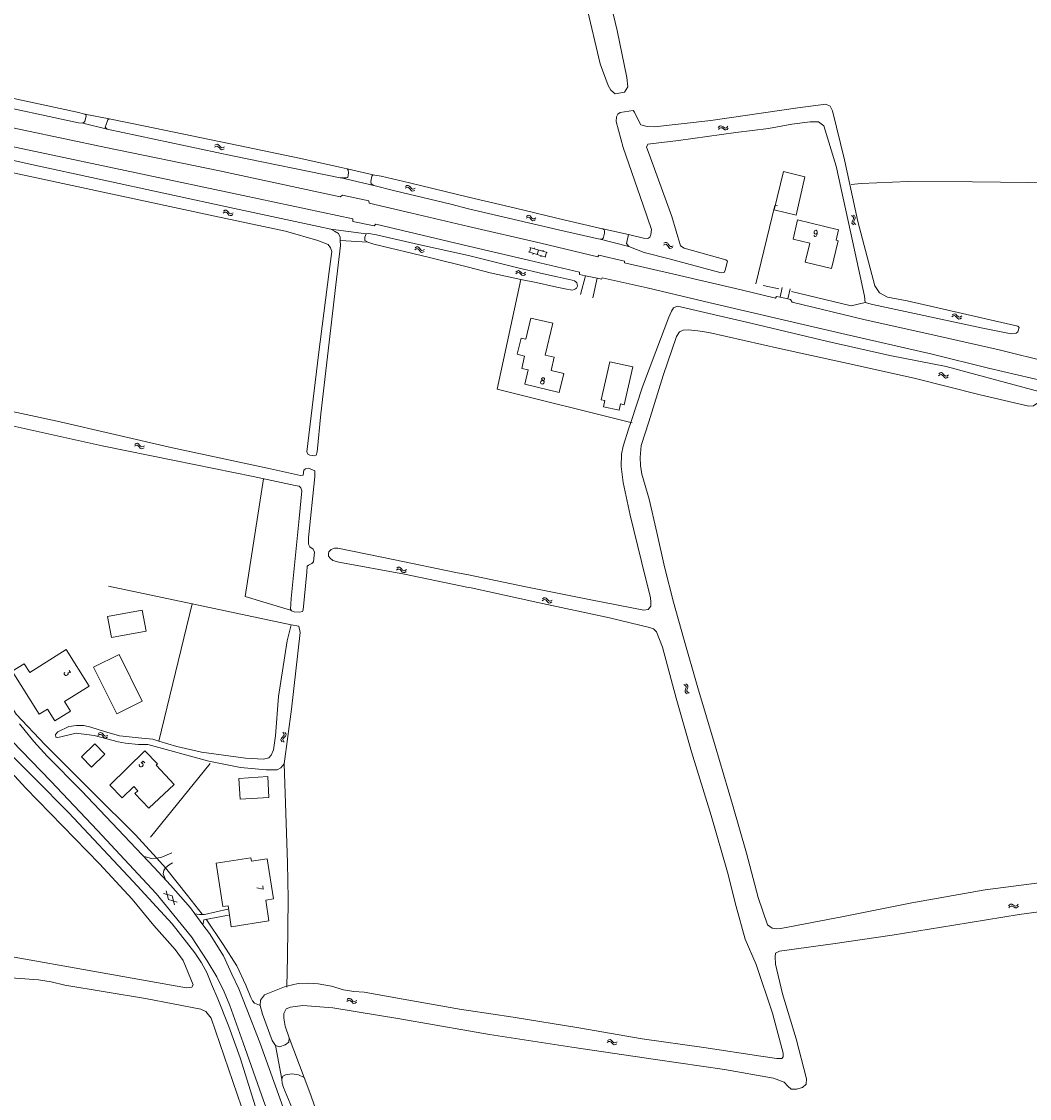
# Model space of a CAD drawing. Header units: metres. Extents: x 189705 to 199106, y 581686 to 588448.
# Tile 61 of 256: x 190885 to 191144, y 585512 to 585789. Entities that reach past the tile are written whole.
import ezdxf

# ---------------------------------------------------------------- set-up
doc = ezdxf.new("R2010")
doc.units = ezdxf.units.M
doc.layers.add('B-WA-OG-GBKN-G', color=7, linetype='Continuous', lineweight=18)
doc.styles.add('Style-STANDARD', font='STANDARD.shx')

msp = doc.modelspace()

# ---------------------------------------------------------------- linework, layer by layer
at = {"layer": 'B-WA-OG-GBKN-G'}
for p, q in [((191064.264, 585761.636), (191064.54, 585761.936)), ((191064.319, 585761.143), (191064.598, 585761.44)), ((191064.54, 585761.936), (191064.834, 585762.08)), ((191064.598, 585761.44), (191064.894, 585761.582)), ((191064.834, 585762.08), (191065.165, 585762.007)), ((191064.894, 585761.582), (191065.213, 585761.513)), ((191065.165, 585762.007), (191065.503, 585761.781)), ((191065.213, 585761.513), (191065.561, 585761.288)), ((191065.503, 585761.781), (191065.843, 585761.555)), ((191065.561, 585761.288), (191065.899, 585761.06)), ((191065.843, 585761.555), (191066.164, 585761.482)), ((191065.899, 585761.06), (191066.22, 585760.987)), ((191066.164, 585761.482), (191066.468, 585761.627)), ((191066.22, 585760.987), (191066.524, 585761.133)), ((191066.468, 585761.627), (191066.747, 585761.926)), ((191066.524, 585761.133), (191066.802, 585761.433)), ((190934.788, 585757.041), (190935.134, 585757.255)), ((190935.134, 585757.255), (190935.456, 585757.315)), ((190935.456, 585757.315), (190935.756, 585757.157)), ((190935.756, 585757.157), (190936.021, 585756.849)), ((190934.71, 585756.55), (190935.058, 585756.762)), ((190935.058, 585756.762), (190935.381, 585756.82)), ((190935.381, 585756.82), (190935.67, 585756.668)), ((190935.67, 585756.668), (190935.945, 585756.358)), ((190935.945, 585756.358), (190936.21, 585756.048)), ((190936.021, 585756.849), (190936.288, 585756.54)), ((190936.21, 585756.048), (190936.5, 585755.892)), ((190936.288, 585756.54), (190936.578, 585756.384)), ((190936.5, 585755.892), (190936.831, 585755.952)), ((190936.578, 585756.384), (190936.91, 585756.442)), ((190936.831, 585755.952), (190937.18, 585756.166)), ((190936.91, 585756.442), (190937.258, 585756.656)), ((190983.741, 585746.004), (190984.095, 585746.207)), ((190983.833, 585746.493), (190984.185, 585746.697)), ((190984.095, 585746.207), (190984.419, 585746.255)), ((190984.185, 585746.697), (190984.508, 585746.748)), ((190984.419, 585746.255), (190984.704, 585746.096)), ((190984.508, 585746.748), (190984.803, 585746.582)), ((190984.704, 585746.096), (190984.97, 585745.778)), ((190984.803, 585746.582), (190985.06, 585746.267)), ((190985.06, 585746.267), (190985.319, 585745.951)), ((190985.319, 585745.951), (190985.604, 585745.787)), ((190985.937, 585745.836), (190986.291, 585746.04)), ((190984.97, 585745.778), (190985.226, 585745.461)), ((190985.226, 585745.461), (190985.512, 585745.297)), ((190985.512, 585745.297), (190985.845, 585745.347)), ((190985.604, 585745.787), (190985.937, 585745.836)), ((190985.845, 585745.347), (190986.199, 585745.552)), ((190936.983, 585740.121), (190937.33, 585740.333)), ((190937.33, 585740.333), (190937.652, 585740.391)), ((190937.652, 585740.391), (190937.951, 585740.231)), ((190936.901, 585739.631), (190937.251, 585739.841)), ((190937.251, 585739.841), (190937.574, 585739.896)), ((190937.574, 585739.896), (190937.862, 585739.743)), ((190937.862, 585739.743), (190938.135, 585739.431)), ((190937.951, 585740.231), (190938.215, 585739.921)), ((190938.135, 585739.431), (190938.398, 585739.119)), ((190938.215, 585739.921), (190938.48, 585739.611)), ((190938.398, 585739.119), (190938.687, 585738.961)), ((190938.48, 585739.611), (190938.769, 585739.453)), ((190938.687, 585738.961), (190939.019, 585739.019)), ((190938.769, 585739.453), (190939.101, 585739.509)), ((190939.019, 585739.019), (190939.369, 585739.231)), ((190939.101, 585739.509), (190939.45, 585739.721)), ((191014.803, 585738.291), (191015.153, 585738.499)), ((191014.885, 585738.78), (191015.234, 585738.991)), ((191015.153, 585738.499), (191015.476, 585738.554)), ((191015.234, 585738.991), (191015.556, 585739.049)), ((191015.476, 585738.554), (191015.764, 585738.4)), ((191015.556, 585739.049), (191015.854, 585738.888)), ((191015.764, 585738.4), (191016.036, 585738.087)), ((191015.854, 585738.888), (191016.117, 585738.577)), ((191016.036, 585738.087), (191016.298, 585737.774)), ((191016.117, 585738.577), (191016.381, 585738.266)), ((191016.298, 585737.774), (191016.586, 585737.616)), ((191016.381, 585738.266), (191016.67, 585738.107)), ((191016.586, 585737.616), (191016.919, 585737.672)), ((191016.67, 585738.107), (191017.002, 585738.162)), ((191016.919, 585737.672), (191017.269, 585737.883)), ((191017.002, 585738.162), (191017.352, 585738.373)), ((191098.815, 585738.75), (191098.475, 585738.977)), ((191098.647, 585737.402), (191098.816, 585737.772)), ((191099.006, 585738.473), (191098.815, 585738.75)), ((191098.816, 585737.772), (191098.985, 585738.144)), ((191099.293, 585738.883), (191098.954, 585739.11)), ((191098.985, 585738.144), (191099.006, 585738.473)), ((191099.127, 585737.528), (191099.294, 585737.908)), ((191099.486, 585738.606), (191099.293, 585738.883)), ((191099.294, 585737.908), (191099.465, 585738.278)), ((191099.465, 585738.278), (191099.486, 585738.606)), ((191098.628, 585737.064), (191098.647, 585737.402)), ((191098.817, 585736.797), (191098.628, 585737.064)), ((191099.156, 585736.571), (191098.817, 585736.797)), ((191099.109, 585737.202), (191099.127, 585737.528)), ((191099.297, 585736.933), (191099.109, 585737.202)), ((191099.634, 585736.705), (191099.297, 585736.933)), ((191050.259, 585731.882), (191050.628, 585732.055)), ((191050.628, 585732.055), (191050.955, 585732.077)), ((191050.955, 585732.077), (191051.234, 585731.885)), ((190986.177, 585730.206), (190986.53, 585730.41)), ((190986.266, 585730.694), (190986.617, 585730.901)), ((190986.53, 585730.41), (190986.854, 585730.461)), ((190986.617, 585730.901), (190986.94, 585730.954)), ((190986.854, 585730.461), (190987.139, 585730.303)), ((190986.94, 585730.954), (190987.236, 585730.79)), ((190987.139, 585730.303), (190987.408, 585729.987)), ((190987.236, 585730.79), (190987.495, 585730.476)), ((190987.408, 585729.987), (190987.666, 585729.671)), ((190987.495, 585730.476), (190987.755, 585730.162)), ((190987.666, 585729.671), (190987.952, 585729.509)), ((190987.755, 585730.162), (190988.042, 585729.999)), ((190987.952, 585729.509), (190988.285, 585729.562)), ((190988.042, 585729.999), (190988.374, 585730.05)), ((190988.285, 585729.562), (190988.638, 585729.768)), ((190988.374, 585730.05), (190988.727, 585730.257)), ((191015.479, 585729.617), (191019.886, 585728.301)), ((191016.014, 585730.709), (191015.67, 585729.559)), ((191015.822, 585730.767), (191020.23, 585729.451)), ((191016.678, 585729.259), (191016.593, 585728.971)), ((191017.012, 585730.724), (191016.926, 585730.437)), ((191018.026, 585730.109), (191017.683, 585728.959)), ((191019.214, 585730.067), (191019.128, 585729.78)), ((191020.038, 585729.508), (191019.695, 585728.358)), ((191050.125, 585731.404), (191050.495, 585731.574)), ((191050.495, 585731.574), (191050.823, 585731.594)), ((191050.823, 585731.594), (191051.092, 585731.41)), ((191051.092, 585731.41), (191051.329, 585731.069)), ((191051.234, 585731.885), (191051.462, 585731.548)), ((191051.329, 585731.069), (191051.557, 585730.731)), ((191051.462, 585731.548), (191051.692, 585731.211)), ((191051.557, 585730.731), (191051.826, 585730.542)), ((191051.692, 585731.211), (191051.962, 585731.022)), ((191051.826, 585730.542), (191052.163, 585730.563)), ((191051.962, 585731.022), (191052.297, 585731.041)), ((191052.163, 585730.563), (191052.534, 585730.735)), ((191052.297, 585731.041), (191052.668, 585731.213)), ((191018.689, 585728.658), (191018.603, 585728.371)), ((191012.206, 585723.958), (191012.517, 585724.22)), ((191012.209, 585724.455), (191012.518, 585724.719)), ((191012.517, 585724.22), (191012.828, 585724.326)), ((191012.518, 585724.719), (191012.827, 585724.827)), ((191012.827, 585724.827), (191013.147, 585724.717)), ((191012.828, 585724.326), (191013.137, 585724.22)), ((191013.137, 585724.22), (191013.456, 585723.955)), ((191013.147, 585724.717), (191013.457, 585724.452)), ((191013.456, 585723.955), (191013.765, 585723.689)), ((191013.457, 585724.452), (191013.768, 585724.188)), ((191013.768, 585724.188), (191014.078, 585724.078)), ((191014.078, 585724.078), (191014.397, 585724.185)), ((191014.394, 585723.689), (191014.706, 585723.953)), ((191014.397, 585724.185), (191014.708, 585724.45)), ((191013.765, 585723.689), (191014.075, 585723.579)), ((191014.075, 585723.579), (191014.394, 585723.689)), ((191124.336, 585712.95), (191124.675, 585713.176)), ((191124.395, 585713.443), (191124.732, 585713.671)), ((191124.675, 585713.176), (191124.996, 585713.246)), ((191124.732, 585713.671), (191125.051, 585713.744)), ((191124.996, 585713.246), (191125.29, 585713.106)), ((191125.051, 585713.744), (191125.357, 585713.598)), ((191125.29, 585713.106), (191125.578, 585712.807)), ((191125.357, 585713.598), (191125.634, 585713.3)), ((191125.578, 585712.807), (191125.855, 585712.507)), ((191125.634, 585713.3), (191125.914, 585713.002)), ((191125.914, 585713.002), (191126.21, 585712.858)), ((191126.21, 585712.858), (191126.538, 585712.929)), ((191126.48, 585712.436), (191126.819, 585712.664)), ((191126.538, 585712.929), (191126.878, 585713.157)), ((191125.855, 585712.507), (191126.15, 585712.363)), ((191126.15, 585712.363), (191126.48, 585712.436)), ((191120.909, 585697.808), (191121.25, 585698.031)), ((191120.972, 585698.3), (191121.311, 585698.526)), ((191121.25, 585698.031), (191121.571, 585698.099)), ((191121.311, 585698.526), (191121.63, 585698.596)), ((191121.571, 585698.099), (191121.865, 585697.957)), ((191121.63, 585698.596), (191121.935, 585698.448)), ((191121.865, 585697.957), (191122.15, 585697.655)), ((191121.935, 585698.448), (191122.21, 585698.149)), ((191122.15, 585697.655), (191122.425, 585697.354)), ((191122.21, 585698.149), (191122.488, 585697.849)), ((191122.425, 585697.354), (191122.72, 585697.208)), ((191122.488, 585697.849), (191122.782, 585697.702)), ((191122.72, 585697.208), (191123.05, 585697.278)), ((191122.782, 585697.702), (191123.112, 585697.771)), ((191123.05, 585697.278), (191123.391, 585697.503)), ((191123.112, 585697.771), (191123.453, 585697.996)), ((190914.097, 585679.664), (190914.445, 585679.877)), ((190914.174, 585680.155), (190914.52, 585680.37)), ((190914.445, 585679.877), (190914.768, 585679.935)), ((190914.52, 585680.37), (190914.842, 585680.431)), ((190914.768, 585679.935), (190915.057, 585679.784)), ((190914.842, 585680.431), (190915.142, 585680.273)), ((190915.057, 585679.784), (190915.333, 585679.474)), ((190915.142, 585680.273), (190915.408, 585679.965)), ((190915.333, 585679.474), (190915.598, 585679.165)), ((190915.408, 585679.965), (190915.676, 585679.657)), ((190915.676, 585679.657), (190915.966, 585679.502)), ((190915.966, 585679.502), (190916.297, 585679.561)), ((190916.297, 585679.561), (190916.645, 585679.775)), ((190915.598, 585679.165), (190915.888, 585679.009)), ((190915.888, 585679.009), (190916.22, 585679.07)), ((190916.22, 585679.07), (190916.568, 585679.284)), ((190981.478, 585647.829), (190981.826, 585648.042)), ((190981.555, 585648.32), (190981.901, 585648.536)), ((190981.826, 585648.042), (190982.149, 585648.101)), ((190981.901, 585648.536), (190982.222, 585648.597)), ((190982.149, 585648.101), (190982.438, 585647.95)), ((190982.222, 585648.597), (190982.522, 585648.44)), ((190982.438, 585647.95), (190982.714, 585647.641)), ((190982.522, 585648.44), (190982.789, 585648.132)), ((190982.714, 585647.641), (190982.98, 585647.332)), ((190982.789, 585648.132), (190983.057, 585647.824)), ((190982.98, 585647.332), (190983.27, 585647.176)), ((190983.057, 585647.824), (190983.347, 585647.669)), ((190983.27, 585647.176), (190983.602, 585647.237)), ((190983.347, 585647.669), (190983.679, 585647.728)), ((190983.602, 585647.237), (190983.95, 585647.452)), ((190983.679, 585647.728), (190984.026, 585647.943)), ((191019.053, 585640.433), (191019.394, 585640.656)), ((191019.394, 585640.656), (191019.714, 585640.725)), ((191019.714, 585640.725), (191020.017, 585640.574)), ((191018.987, 585639.941), (191019.329, 585640.162)), ((191019.329, 585640.162), (191019.651, 585640.228)), ((191019.651, 585640.228), (191019.944, 585640.083)), ((191019.944, 585640.083), (191020.227, 585639.78)), ((191020.017, 585640.574), (191020.29, 585640.273)), ((191020.227, 585639.78), (191020.499, 585639.477)), ((191020.29, 585640.273), (191020.565, 585639.971)), ((191020.499, 585639.477), (191020.793, 585639.328)), ((191020.565, 585639.971), (191020.859, 585639.823)), ((191020.793, 585639.328), (191021.123, 585639.397)), ((191020.859, 585639.823), (191021.189, 585639.889)), ((191021.123, 585639.397), (191021.466, 585639.619)), ((191021.189, 585639.889), (191021.532, 585640.112)), ((191055.889, 585618.549), (191056.245, 585618.35)), ((191055.422, 585618.379), (191055.777, 585618.178)), ((191055.854, 585617.206), (191055.711, 585616.824)), ((191055.711, 585616.824), (191055.716, 585616.494)), ((191055.716, 585616.494), (191055.929, 585616.233)), ((191055.777, 585618.178), (191055.984, 585617.923)), ((191055.992, 585617.597), (191055.854, 585617.206)), ((191055.929, 585616.233), (191056.285, 585616.033)), ((191055.984, 585617.923), (191055.992, 585617.597)), ((191056.32, 585617.378), (191056.18, 585616.994)), ((191056.18, 585616.994), (191056.184, 585616.665)), ((191056.184, 585616.665), (191056.396, 585616.403)), ((191056.245, 585618.35), (191056.454, 585618.098)), ((191056.461, 585617.759), (191056.32, 585617.378)), ((191056.396, 585616.403), (191056.752, 585616.203)), ((191056.454, 585618.098), (191056.461, 585617.759)), ((190904.711, 585605.319), (190905.061, 585605.527)), ((190904.793, 585605.808), (190905.142, 585606.019)), ((190905.061, 585605.527), (190905.384, 585605.582)), ((190905.142, 585606.019), (190905.464, 585606.077)), ((190905.384, 585605.582), (190905.672, 585605.428)), ((190905.464, 585606.077), (190905.762, 585605.916)), ((190905.672, 585605.428), (190905.944, 585605.115)), ((190905.762, 585605.916), (190906.025, 585605.605)), ((190905.944, 585605.115), (190906.206, 585604.802)), ((190906.025, 585605.605), (190906.289, 585605.294)), ((190906.206, 585604.802), (190906.494, 585604.643)), ((190906.289, 585605.294), (190906.578, 585605.135)), ((190906.494, 585604.643), (190906.827, 585604.7)), ((190906.578, 585605.135), (190906.91, 585605.19)), ((190906.827, 585604.7), (190907.177, 585604.911)), ((190906.91, 585605.19), (190907.26, 585605.401)), ((190952.165, 585604.887), (190951.878, 585604.597)), ((190952.452, 585605.186), (190952.165, 585604.887)), ((190952.255, 585606.133), (190952.495, 585605.804)), ((190952.661, 585604.851), (190952.375, 585604.559)), ((190952.579, 585605.487), (190952.452, 585605.186)), ((190952.495, 585605.804), (190952.579, 585605.487)), ((190952.946, 585605.141), (190952.661, 585604.851)), ((190952.751, 585606.096), (190952.993, 585605.768)), ((190953.079, 585605.452), (190952.946, 585605.141)), ((190952.993, 585605.768), (190953.079, 585605.452)), ((190951.878, 585604.597), (190951.746, 585604.295)), ((190951.746, 585604.295), (190951.833, 585603.97)), ((190951.833, 585603.97), (190952.075, 585603.64)), ((190952.375, 585604.559), (190952.243, 585604.257)), ((190952.243, 585604.257), (190952.328, 585603.932)), ((190952.328, 585603.932), (190952.57, 585603.602)), ((190923.826, 585564.058), (190921.551, 585564.703)), ((190922.245, 585565.378), (190922.824, 585563.084)), ((190923.826, 585564.058), (190924.404, 585561.763)), ((190925.098, 585562.438), (190922.824, 585563.084)), ((191138.91, 585561.455), (191139.165, 585561.773)), ((191139.001, 585560.967), (191139.258, 585561.283)), ((191139.165, 585561.773), (191139.448, 585561.938)), ((191139.258, 585561.283), (191139.543, 585561.446)), ((191139.448, 585561.938), (191139.783, 585561.889)), ((191139.543, 585561.446), (191139.866, 585561.4)), ((191139.783, 585561.889), (191140.136, 585561.688)), ((191139.866, 585561.4), (191140.229, 585561.2)), ((191140.136, 585561.688), (191140.492, 585561.487)), ((191140.229, 585561.2), (191140.583, 585560.997)), ((191140.492, 585561.487), (191140.817, 585561.437)), ((191140.583, 585560.997), (191140.908, 585560.947)), ((191140.817, 585561.437), (191141.11, 585561.603)), ((191140.908, 585560.947), (191141.201, 585561.115)), ((191141.11, 585561.603), (191141.366, 585561.921)), ((191141.201, 585561.115), (191141.457, 585561.433)), ((190968.722, 585536.892), (190969.054, 585537.128)), ((190968.766, 585537.387), (190969.096, 585537.625)), ((190969.054, 585537.128), (190969.373, 585537.208)), ((190969.096, 585537.625), (190969.413, 585537.708)), ((190969.373, 585537.208), (190969.671, 585537.077)), ((190969.413, 585537.708), (190969.723, 585537.571)), ((190969.671, 585537.077), (190969.968, 585536.787)), ((190969.723, 585537.571), (190970.009, 585537.282)), ((190969.968, 585536.787), (190970.254, 585536.496)), ((190970.009, 585537.282), (190970.298, 585536.993)), ((190970.254, 585536.496), (190970.554, 585536.361)), ((190970.298, 585536.993), (190970.598, 585536.858)), ((190970.554, 585536.361), (190970.881, 585536.444)), ((190970.598, 585536.858), (190970.924, 585536.939)), ((190970.881, 585536.444), (190971.213, 585536.682)), ((190970.924, 585536.939), (190971.257, 585537.176)), ((191036.095, 585527.07), (191036.414, 585527.14)), ((191036.414, 585527.14), (191036.719, 585526.992)), ((191035.693, 585526.352), (191036.034, 585526.575)), ((191035.756, 585526.844), (191036.095, 585527.07)), ((191036.034, 585526.575), (191036.355, 585526.643)), ((191036.355, 585526.643), (191036.649, 585526.501)), ((191036.649, 585526.501), (191036.934, 585526.199)), ((191036.719, 585526.992), (191036.994, 585526.693)), ((191036.934, 585526.199), (191037.209, 585525.898)), ((191036.994, 585526.693), (191037.272, 585526.393)), ((191037.209, 585525.898), (191037.504, 585525.752)), ((191037.272, 585526.393), (191037.566, 585526.246)), ((191037.504, 585525.752), (191037.834, 585525.822)), ((191037.566, 585526.246), (191037.896, 585526.315)), ((191037.834, 585525.822), (191038.175, 585526.047)), ((191037.896, 585526.315), (191038.237, 585526.54))]:
    msp.add_line(p, q, dxfattribs=at)
at = {"layer": 'B-WA-OG-GBKN-G', "flags": 128}
for points in [[(191035.134, 585799.541), (191038.23, 585786.599), (191040.724, 585774.523), (191040.965, 585772.124), (191040.153, 585770.693), (191037.741, 585770.28), (191036.602, 585771.217), (191035.928, 585772.386), (191033.886, 585778.019), (191030.371, 585792.89)], [(190755.142, 585788.957), (190756.046, 585787.645), (190757.302, 585786.618), (190758.759, 585785.744), (190760.952, 585785.082), (190766.449, 585783.998), (190774.899, 585782.464), (190787.719, 585780.799), (190793.849, 585780.104), (190799.931, 585778.925), (190811.795, 585776.438), (190829.133, 585772.84), (190864.445, 585765.373), (190906.707, 585756.483), (190935.932, 585750.449), (190966.994, 585743.774), (190967.572, 585744.264), (190974.371, 585742.737), (190974.453, 585742.204), (190985.404, 585739.63), (191000, 585736.158)], [(190900.821, 585762.77), (190899.702, 585762.834), (190875.032, 585768.104), (190843.794, 585774.599), (190811.331, 585781.69), (190808.48, 585782.345), (190808.141, 585783.053), (190808.23, 585784.222), (190808.452, 585784.859), (190809.034, 585785.019), (190827.061, 585781.098), (190849.925, 585776.113), (190881.876, 585769.347), (190899.393, 585765.6), (190901.304, 585765.035)], [(190820.305, 585767.131), (190820.727, 585767.973), (190821.378, 585768.869), (190821.831, 585769.23), (190822.644, 585769.264), (190843.444, 585764.867), (190886.978, 585755.761), (190942.072, 585744.139), (190970.23, 585738.12), (190970.238, 585737.434), (190975.762, 585736.325), (190976.189, 585736.812), (191000, 585731.105)], [(191041.195, 585734.123), (191045.028, 585733.178), (191046.119, 585733.08), (191046.668, 585733.444), (191046.894, 585734.136), (191047.065, 585735.359), (191044.958, 585741.657), (191039.815, 585756.502), (191037.99, 585763.167), (191038.073, 585764.331), (191038.446, 585765.022), (191039.025, 585765.445), (191042.347, 585765.967), (191042.742, 585765.595), (191043.744, 585763.391), (191044.37, 585762.339), (191045.945, 585761.841), (191047.818, 585761.812), (191062.328, 585763.462), (191084.739, 585766.662), (191091.885, 585767.613), (191093.016, 585767.089), (191093.613, 585765.949), (191096.751, 585753.286), (191100.119, 585737.46), (191104.549, 585720.896), (191105.748, 585719.153), (191107.807, 585718.021), (191112.811, 585717.059), (191141.267, 585710.534), (191141.621, 585710.222), (191141.257, 585709.061), (191140.851, 585708.755), (191139.59, 585708.551), (191132.262, 585710.053), (191103.898, 585716.15), (191102.068, 585716.615)], [(190901.304, 585765.035), (190901.559, 585764.911), (190901.715, 585764.609), (190901.324, 585763.181), (190900.821, 585762.77)], [(190907.061, 585761.211), (190900.821, 585762.77)], [(190907.616, 585763.834), (190901.304, 585765.035)], [(190907.061, 585761.211), (190906.599, 585761.689), (190906.794, 585762.378), (190907.237, 585763.627), (190907.616, 585763.834)], [(190907.616, 585763.834), (190916.857, 585761.979), (190940.89, 585756.98), (190956.877, 585753.673), (190967.24, 585751.347), (190968.819, 585751.034)], [(191102.068, 585716.615), (191101.874, 585718.294), (191098.33, 585734.432), (191094.541, 585751.663), (191091.405, 585762.036), (191090.058, 585763.067), (191087.849, 585763.059), (191083.165, 585762.452), (191077.148, 585761.332), (191068.753, 585760.326), (191054.029, 585758.317), (191046.104, 585757.303), (191045.76, 585756.6), (191046.452, 585754.792), (191052.319, 585738.733), (191054.523, 585731.195), (191055.498, 585730.587), (191066.194, 585727.569), (191066.602, 585727.219), (191065.985, 585724.915), (191065.76, 585724.379), (191065.031, 585724.227), (191051.621, 585727.833), (191045.215, 585729.492), (191041.276, 585731.036)], [(190967.293, 585748.672), (190967.041, 585748.677), (190939.293, 585754.322), (190911.084, 585760.341), (190907.061, 585761.211)], [(190964.571, 585735.467), (190961.465, 585736.145), (190939.823, 585740.788), (190887.578, 585752.084), (190856.514, 585759.013)], [(190774.945, 585752.505), (190777.97, 585752.829), (190779.594, 585750.687), (190789.375, 585736.618), (190812.267, 585703.844), (190834.622, 585671.419), (190850.132, 585649.234), (190863.198, 585629.841), (190874.113, 585614.388), (190878.03, 585609.299), (190882.585, 585603.913), (190892.605, 585593.556), (190904.633, 585580.857), (190919.722, 585564.662), (190928.759, 585553.557), (190932.841, 585547.379), (190935.274, 585543.265), (190937.146, 585539.373), (190938.632, 585535.883), (190942.015, 585526.242), (190947.31, 585511.439), (190951.474, 585500)], [(190876.029, 585751.401), (190899.248, 585746.47), (190934.791, 585738.803), (190952.943, 585735.011), (190961.275, 585732.612), (190963.954, 585731.524), (190964.548, 585730.666), (190964.862, 585729.729), (190964.158, 585724.616), (190961.423, 585703.147), (190958.446, 585678.222), (190958.682, 585677.665), (190959.167, 585677.341), (190960.389, 585677.176), (190960.818, 585677.358), (190961.063, 585678.199), (190961.997, 585687.963), (190965.872, 585721.129), (190967.106, 585731.304)], [(190968.819, 585751.034), (190969.052, 585750.63), (190969.109, 585749.996), (190968.945, 585748.8), (190968.566, 585748.644), (190967.293, 585748.672)], [(190975.623, 585746.738), (190967.293, 585748.672)], [(190975.491, 585749.481), (190968.819, 585751.034)], [(190975.491, 585749.481), (190975.113, 585749.146), (190974.875, 585747.746), (190974.957, 585747.138), (190975.623, 585746.738)], [(191000, 585743.731), (190984.81, 585747.397), (190977.577, 585749.147), (190975.948, 585749.409), (190975.491, 585749.481)], [(191086.49, 585748.962), (191084.259, 585739.072), (191078.588, 585740.465), (191081.005, 585750.309), (191086.49, 585748.962)], [(190975.623, 585746.738), (190981.023, 585745.323), (190995.488, 585741.874), (191000, 585740.732)], [(191164.482, 585747.329), (191151.321, 585747.427), (191129.597, 585747.649), (191113.106, 585747.716), (191100.983, 585747.198), (191098.407, 585746.991)], [(191034.527, 585735.544), (191034.28, 585735.606), (191033.385, 585735.83), (191024.883, 585737.758), (191012.118, 585740.854), (191000, 585743.731)], [(191000, 585740.732), (191012.838, 585737.673), (191023.193, 585735.277), (191033.37, 585733.009), (191033.883, 585732.933)], [(191073.889, 585721.448), (191078.822, 585741.551), (191079.461, 585741.452)], [(191084.666, 585737.871), (191095.196, 585735.352), (191094.542, 585732.618), (191095.055, 585732.495), (191093.348, 585725.358), (191086.603, 585726.972), (191087.783, 585731.907), (191083.486, 585732.935), (191084.666, 585737.871)], [(190967.029, 585732.596), (190966.981, 585733.411), (190966.564, 585734.371), (190965.517, 585734.969), (190964.571, 585735.467)], [(190973.703, 585734.246), (190964.571, 585735.467)], [(191080.135, 585717.993), (191079.259, 585718.191), (191078.951, 585717.735), (191070.094, 585719.843), (191052.812, 585723.878), (191040.122, 585726.795), (191040.125, 585727.278), (191033.501, 585728.84), (191033.27, 585728.358), (191018.576, 585731.871), (191000, 585736.158)], [(191033.883, 585732.933), (191034.081, 585732.903), (191034.437, 585732.978), (191034.642, 585733.205), (191034.745, 585733.459), (191034.953, 585734.474), (191034.982, 585735.059), (191034.831, 585735.365), (191034.527, 585735.544)], [(191041.195, 585734.123), (191034.527, 585735.544)], [(190967.106, 585731.304), (190967.029, 585732.596)], [(190974.133, 585732.116), (190967.029, 585732.596)], [(190973.703, 585734.246), (190973.33, 585733.454), (190973.391, 585732.591), (190974.133, 585732.116)], [(191000, 585728.737), (190987.169, 585731.571), (190976.321, 585734.045), (190974.388, 585734.329), (190973.703, 585734.246)], [(190974.133, 585732.116), (190975.688, 585731.625), (190990, 585728.224), (191000, 585725.714)], [(191041.276, 585731.036), (191033.883, 585732.933)], [(191041.276, 585731.036), (191040.659, 585731.837), (191041.195, 585734.123)], [(191030.083, 585723.524), (191028.571, 585723.86), (191028.599, 585724.394), (191015.453, 585727.517), (191000, 585731.105)], [(191000, 585725.714), (191005.577, 585724.242), (191013.445, 585722.571), (191017.431, 585721.787), (191021.999, 585720.719), (191024.765, 585720.145), (191026.771, 585719.829), (191027.229, 585719.928), (191027.56, 585720.104), (191027.815, 585720.331), (191028.021, 585720.788), (191027.999, 585721.347), (191027.899, 585721.678), (191027.646, 585721.984), (191027.266, 585722.19), (191026.632, 585722.346), (191022.774, 585723.231), (191019.272, 585724.039), (191012.724, 585725.524), (191000, 585728.737)], [(191041.727, 585685.801), (191007.403, 585694.341), (191013.445, 585722.571)], [(191028.849, 585718.699), (191030.083, 585723.524)], [(191033.121, 585722.85), (191030.083, 585723.524)], [(191033.121, 585722.85), (191031.969, 585717.792)], [(191229.387, 585680.103), (191229.486, 585680.528), (191227.76, 585680.945), (191222.964, 585682.09), (191218.371, 585683.183), (191212.329, 585684.284), (191206.566, 585685.231), (191206.238, 585685.715), (191198.215, 585687.031), (191186.465, 585689.198), (191171.905, 585691.73), (191162.858, 585693.249), (191148.5, 585696.315), (191133.767, 585699.715), (191119.277, 585703.303), (191096.004, 585708.617), (191078.721, 585712.653), (191062.2, 585716.557), (191045.984, 585720.409), (191034.385, 585722.989), (191034.205, 585722.609), (191033.121, 585722.85)], [(191079.853, 585720.17), (191075.792, 585721.031)], [(191080.719, 585720.47), (191080.135, 585717.993)], [(191082.725, 585720.154), (191082.127, 585717.543)], [(191102.068, 585716.615), (191098.43, 585715.746), (191083.102, 585719.44)], [(191147.048, 585693.669), (191135.849, 585696.687), (191122.833, 585700.15), (191108.371, 585703.029), (191092.448, 585706.629), (191072.654, 585711.34), (191053.798, 585715.709), (191052.737, 585715.224), (191052.179, 585714.433), (191051.529, 585712.856), (191048.187, 585704.063), (191044.759, 585694.919), (191041.727, 585685.801)], [(191082.127, 585717.543), (191080.135, 585717.993)], [(191177.426, 585695.813), (191163.006, 585698.282), (191156.508, 585699.589), (191155.287, 585704.247), (191152.343, 585704.874), (191149.63, 585701.229), (191136.485, 585704.428), (191120.572, 585708.049), (191101.715, 585712.246), (191083.215, 585716.72), (191082.837, 585717.383), (191082.127, 585717.543)], [(191012.529, 585703.316), (191013.518, 585707.482), (191014.74, 585707.192), (191016.03, 585712.628), (191021.702, 585711.282)], [(191021.702, 585711.282), (191019.757, 585703.087), (191022.043, 585702.544), (191021.245, 585699.178), (191024.529, 585698.398)], [(191046.403, 585685.956), (191050.102, 585697.861), (191053.478, 585707.855), (191054.29, 585709.109), (191055.216, 585709.491), (191056.48, 585709.56), (191058.962, 585709.345), (191061.815, 585708.929), (191080.021, 585704.806), (191099.23, 585700.578), (191115.011, 585697.124), (191131.564, 585692.888), (191144.13, 585689.948), (191145.332, 585690.037), (191146.947, 585691.196)], [(191012.529, 585703.316), (191014.446, 585702.861), (191013.693, 585699.689), (191015.377, 585699.289), (191014.498, 585695.589)], [(191034.72, 585689.84), (191035.066, 585691.389), (191034.139, 585691.596), (191036.325, 585701.386), (191042.254, 585700.062), (191040.079, 585690.32), (191039.12, 585690.534), (191038.763, 585688.937), (191034.72, 585689.84)], [(191024.529, 585698.398), (191023.363, 585693.484), (191014.498, 585695.589)], [(190875.767, 585690.052), (190894.251, 585686.087), (190923.891, 585679.295), (190949.047, 585673.827), (190956.812, 585672.158), (190957.472, 585672.191), (190957.66, 585673.539), (190958.063, 585673.899), (190958.824, 585674.008), (190959.869, 585673.614), (190960.481, 585673.366)], [(190960.481, 585673.366), (190960.472, 585671.918), (190958.894, 585656.152), (190958.836, 585654.475), (190959.174, 585653.844), (190960.095, 585653.219), (190960.433, 585652.434), (190960.156, 585649.968), (190959.755, 585649.481), (190958.87, 585649.065), (190958.517, 585648.807), (190958.458, 585647.307), (190957.524, 585637.619), (190957.351, 585637.135), (190956.565, 585637.025), (190955.192, 585637.061), (190954.529, 585637.384), (190954.245, 585637.788), (190954.444, 585640.482), (190956.502, 585661.105), (190957.135, 585668.224), (190956.873, 585668.933), (190956.462, 585669.36), (190955.418, 585669.603), (190944.623, 585671.848), (190924.436, 585675.973), (190905.776, 585679.76), (190881.077, 585685.284)], [(191041.727, 585685.801), (191041.241, 585684.337), (191039.769, 585679.695), (191039.331, 585677.66), (191039.232, 585674.462), (191039.775, 585670.356), (191041.614, 585661.907), (191044.542, 585649.997), (191046.816, 585640.725), (191046.938, 585639.616), (191046.915, 585638.519), (191046.253, 585637.677), (191045.143, 585637.493), (191031.477, 585640.208), (191014.794, 585643.517), (191000, 585646.571)], [(191042.092, 585685.71), (191041.727, 585685.801)], [(191152.103, 585568.095), (191132.858, 585565.583), (191114.007, 585562.249), (191096.47, 585558.775), (191080.376, 585555.699), (191079.173, 585555.568), (191078.108, 585555.715), (191076.908, 585556.629), (191074.493, 585563.604), (191071.549, 585574.996), (191067.946, 585587.586), (191063.439, 585602.63), (191058.973, 585617.591), (191055.341, 585630.399), (191052.692, 585639.551), (191050.426, 585648.667), (191048.478, 585657.521), (191046.443, 585666.035), (191044.612, 585672.485), (191044.213, 585674.675), (191044.123, 585676.777), (191044.397, 585679.839), (191046.403, 585685.956)], [(190954.273, 585637.508), (190942.601, 585641.065), (190947.272, 585671.293)], [(191000, 585646.571), (190996.79, 585647.234), (190981.089, 585650.427), (190966.383, 585653.422), (190965.54, 585653.431), (190964.648, 585653.147), (190964.122, 585652.556), (190964.003, 585652.093), (190964.037, 585651.409), (190964.412, 585650.855), (190965.131, 585650.25), (190966.649, 585649.876), (190983.542, 585646.733), (191000, 585643.368)], [(190848.653, 585647.439), (190863.527, 585625.349), (190873, 585611.683), (190877.952, 585604.878), (190881.421, 585601.258), (190888.38, 585594.348), (190897.191, 585585.425), (190913.795, 585567.773), (190923.771, 585556.832), (190929.592, 585549.452), (190931.374, 585546.855), (190932.747, 585544.355), (190933.949, 585541.37), (190935.566, 585537.552), (190938.362, 585530.445), (190941.321, 585522.374), (190944.772, 585511.183), (190948.25, 585500)], [(190907.393, 585643.706), (190928.905, 585639.135)], [(191000, 585643.368), (191000.706, 585643.224), (191017.825, 585639.53), (191036.296, 585635.583), (191046.561, 585633.104), (191047.559, 585632.739), (191048.333, 585631.977), (191049.888, 585627.964), (191053.396, 585614.876), (191057.4, 585601.121), (191062.399, 585584.746), (191066.663, 585570.182), (191068.838, 585561.315), (191071.144, 585552.933), (191073.989, 585546.439), (191078.204, 585533.915), (191080.953, 585523.612), (191080.942, 585522.66), (191080.575, 585522.271), (191079.333, 585522.243), (191075.198, 585522.829), (191060.552, 585525.048), (191044.644, 585527.312), (191028.39, 585530.108)], [(190920.37, 585603.873), (190928.905, 585639.135)], [(190928.905, 585639.135), (190928.931, 585639.241)], [(190928.905, 585639.135), (190954.366, 585633.724)], [(190917.101, 585632.145), (190916.091, 585637.561), (190907.184, 585635.9), (190908.194, 585630.484), (190917.101, 585632.145)], [(190954.366, 585633.724), (190953.335, 585629.668), (190951.172, 585615.288), (190950.35, 585605.217), (190949.844, 585601.614), (190949.251, 585600.271), (190948.665, 585599.589), (190947.257, 585599.246), (190942.66, 585599.432), (190931.303, 585601.012), (190924.956, 585602.483), (190920.37, 585603.873)], [(190952.62, 585598.048), (190954.525, 585612.083), (190956.689, 585631.753), (190956.404, 585633.436), (190954.366, 585633.724)], [(190902.414, 585617.959), (190896.106, 585613.998), (190897.635, 585611.562), (190893.62, 585609.04), (190891.698, 585612.101), (190889.619, 585610.795), (190882.685, 585621.836), (190885.741, 585623.755), (190887.161, 585621.494), (190896.508, 585627.364), (190902.414, 585617.959)], [(190916.079, 585614.149), (190910.126, 585626.111), (190903.583, 585622.856), (190909.535, 585610.893), (190916.079, 585614.149)], [(190877.31, 585617.013), (190877.624, 585618.465), (190878.174, 585619.284), (190883.652, 585610.808), (190891.156, 585602.913), (190903.485, 585590.548), (190914.348, 585579.719), (190917.896, 585575.871), (190919.875, 585573.758), (190918.479, 585573.692), (190916.619, 585574.154)], [(190867.783, 585612.642), (190875.942, 585602.824), (190886.046, 585591.834), (190905.083, 585572.276), (190913.515, 585563.173), (190919.05, 585556.45), (190924.528, 585550.286), (190926.618, 585547.439), (190929.226, 585541.192), (190928.827, 585540.579), (190927.482, 585540.411), (190858.005, 585552.715), (190808.458, 585561.171), (190763.232, 585569.369), (190727.42, 585576.144), (190726.43, 585576.057), (190725.799, 585575.618), (190725.797, 585573.536), (190726.672, 585572.529), (190731.919, 585571.189), (190758.724, 585565.916), (190787.059, 585560), (190814.343, 585554.986)], [(190938.13, 585560.645), (190932.126, 585559.259), (190930.805, 585559.244), (190929.642, 585559.399), (190928.499, 585560.947), (190923.38, 585566.785), (190919.164, 585571.312), (190911.479, 585579.534), (190900.454, 585591.1), (190891.67, 585599.997), (190888.225, 585603.745), (190884.543, 585608.252)], [(190920.37, 585603.873), (190918.835, 585604.338), (190915.967, 585604.598), (190910.246, 585605.219), (190906.373, 585606.326), (190902.897, 585607.393), (190901.113, 585607.827), (190899.215, 585607.829), (190897.261, 585607.597), (190894.374, 585606.236), (190893.807, 585605.537), (190893.89, 585604.868), (190894.376, 585604.736), (190895.518, 585605.052)], [(190895.518, 585605.052), (190899.12, 585605.898), (190903.722, 585605.303), (190909.894, 585603.677), (190911.827, 585603.299), (190915.116, 585603.02), (190917.541, 585602.938), (190933.185, 585598.709)], [(190906.468, 585600.482), (190903.886, 585603.107), (190900.505, 585599.781), (190903.087, 585597.156), (190906.468, 585600.482)], [(190920.005, 585598.018), (190916.808, 585601.313), (190907.751, 585592.526), (190910.948, 585589.231), (190913.954, 585592.147)], [(190913.954, 585592.147), (190914.957, 585591.103), (190914.207, 585590.383), (190917.825, 585586.616), (190924.307, 585592.714), (190919.645, 585597.669)], [(190933.582, 585598.089), (190918.202, 585579.134)], [(190919.645, 585597.669), (190920.005, 585598.018)], [(190933.185, 585598.709), (190941.387, 585597.023), (190947.983, 585596.446), (190950.786, 585596.472), (190951.713, 585596.971), (190952.62, 585598.048)], [(190952.62, 585598.048), (190953.472, 585572.578), (190953.608, 585563.333), (190953.426, 585548.294), (190953.301, 585540.813)], [(190941.249, 585588.899), (190940.909, 585594.251), (190948.361, 585594.724), (190948.701, 585589.372), (190941.249, 585588.899)], [(190923.901, 585572.582), (190923.018, 585572.065), (190922.087, 585571.241), (190919.875, 585573.758), (190921.116, 585574.025), (190923.721, 585575.095)], [(190935.117, 585572.423), (190936.836, 585561.317), (190938.16, 585561.522), (190939, 585556.099), (190948.691, 585557.599), (190947.857, 585562.99), (190949.825, 585563.295), (190948.234, 585573.571), (190944.176, 585572.943), (190944.042, 585573.805), (190935.117, 585572.423)], [(190922.016, 585568.472), (190921.494, 585569.686), (190921.689, 585570.551), (190922.087, 585571.241), (190927.753, 585564.14), (190931.49, 585559.329)], [(191000, 585529.333), (191005.385, 585528.396), (191026.563, 585525.191), (191048.103, 585521.961), (191065.892, 585519.375), (191078.415, 585517.191), (191081.23, 585516.154), (191082.139, 585515.109), (191083.011, 585514.374), (191084.346, 585514.317), (191085.893, 585514.765), (191086.815, 585515.655), (191086.954, 585516.979), (191084.246, 585527.291), (191080.767, 585538.896), (191078.991, 585546.537), (191078.857, 585548.371), (191079.002, 585549.322), (191079.982, 585549.87), (191093.711, 585551.689), (191108.946, 585553.947), (191124.817, 585556.487), (191141.632, 585559.255), (191160.608, 585561.822)], [(190929.642, 585559.399), (190931.7, 585556.61), (190931.936, 585557.936), (190938.324, 585559.098)], [(190932.57, 585558.044), (190936.935, 585551.538), (190940.425, 585546.038), (190942.714, 585541.11), (190943.994, 585537.923), (190944.461, 585537.065), (190945.001, 585536.46), (190946.276, 585535.992)], [(190814.343, 585554.986), (190883.513, 585542.907), (190889.461, 585542.489), (190892.642, 585541.99), (190896.207, 585541.064), (190916.972, 585537.63), (190931.175, 585534.939), (190932.451, 585534.343), (190933.817, 585532.58), (190944.999, 585500)], [(190931.7, 585556.61), (190933.372, 585554.345), (190936.966, 585548.617), (190939.152, 585543.916), (190940.946, 585540.125), (190943.01, 585534.966), (190946.331, 585526.366), (190951.127, 585512.954), (190955.766, 585500)], [(191000, 585534.559), (190998.181, 585534.825), (190983.188, 585537.472), (190973.165, 585539.255), (190970.487, 585539.503), (190967.83, 585539.896), (190964.797, 585540.8), (190961.346, 585541.42), (190958.739, 585541.626), (190956.16, 585541.542), (190953.301, 585540.813)], [(190953.301, 585540.813), (190952.702, 585540.66), (190947.564, 585538.607), (190946.492, 585537.232), (190946.445, 585535.845), (190946.989, 585533.613), (190949.5, 585526.885), (190950.354, 585525.55)], [(190953.301, 585540.813), (190953.298, 585540.623)], [(190953.908, 585527.57), (190952.886, 585530.584), (190952.527, 585532.628), (190952.541, 585533.839), (190953.155, 585534.991), (190954.267, 585535.403), (190957.389, 585535.854), (190965.158, 585535.299), (190982.384, 585532.398), (191000, 585529.333)], [(191028.39, 585530.108), (191011.473, 585532.881), (191000, 585534.559)], [(190950.354, 585525.55), (190951.427, 585525.227), (190952.893, 585525.718), (190953.843, 585526.411), (190953.908, 585527.57)], [(190957.733, 585517.369), (190953.908, 585527.57)], [(190952.023, 585516.952), (190950.354, 585525.55)], [(190957.733, 585517.369), (190956.33, 585518.015), (190954.649, 585518.327), (190952.925, 585518.054), (190952.269, 585517.691), (190952.023, 585516.952)], [(190952.023, 585516.952), (190952.061, 585515.91), (190952.403, 585514.771), (190954.568, 585509.638), (190956.399, 585504.832), (190958.256, 585500)], [(190961.267, 585507.541), (190959.461, 585512.79), (190957.733, 585517.369)]]:
    msp.add_lwpolyline(points, dxfattribs=at)

# ---------------------------------------------------------------- texts
at = {"layer": 'B-WA-OG-GBKN-G', "style": 'Style-STANDARD'}
for s, rotation, p in [('9', 350.9052, (191088.57, 585733.707)), ('8', 348.40926, (191018.312, 585695.822)), ('3', 302.08436, (190895.792, 585621.451)), ('5', 314.10862, (190915.005, 585597.784)), ('7', 277.93555, (190945.485, 585566.581))]:
    msp.add_text(s, height=1.6, rotation=rotation, dxfattribs=at).set_placement(p)

doc.saveas('drawing.dxf')
